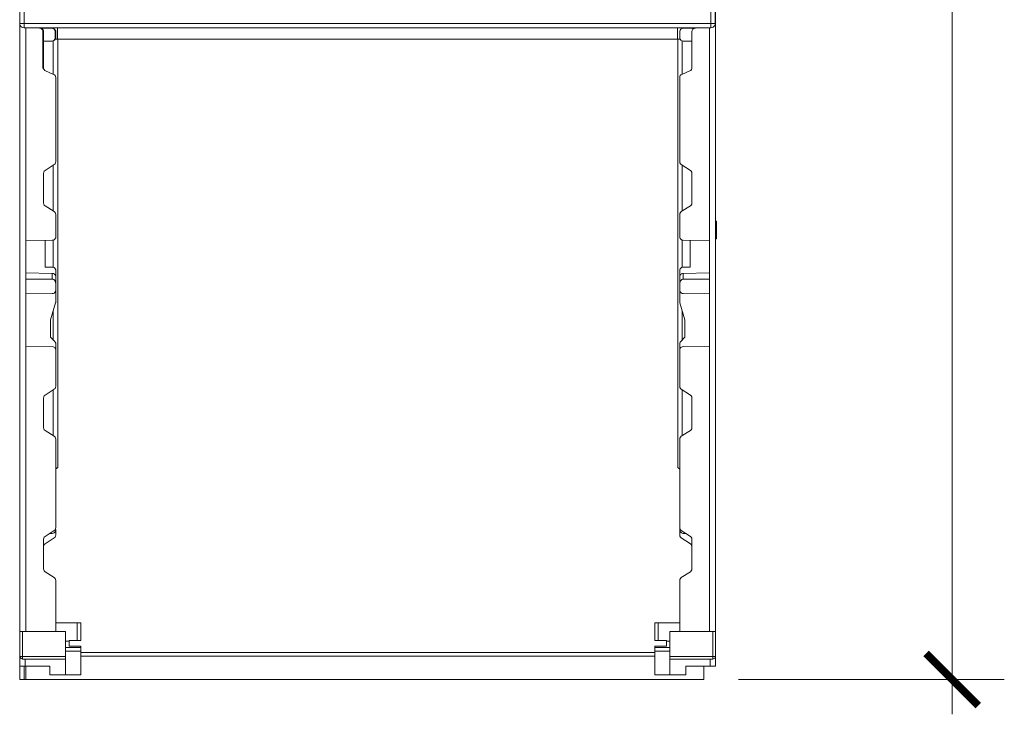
# Model space of a CAD drawing. Header units: millimetres. Extents: x 8901 to 12997, y -34 to 2093.
# Tile 9 of 18: x 12431 to 12997, y 496 to 896. Entities that reach past the tile are written whole.
import ezdxf

# ---------------------------------------------------------------- set-up
doc = ezdxf.new("R2010")
doc.units = ezdxf.units.MM
doc.header["$MEASUREMENT"] = 0
doc.layers.get('DEFPOINTS').update_dxf_attribs({"color": 6})
doc.layers.add('SCHEMAT', color=7, linetype='Continuous', lineweight=9)
doc.styles.add('ArialN', font='ARIALN.TTF')
doc.dimstyles.new('Skala 20', dxfattribs={"dimscale": 20, "dimtxt": 1.5, "dimasz": 1.5, "dimexe": 1.5, "dimexo": 1, "dimtad": 1, "dimdec": 1, "dimrnd": 1, "dimdsep": 46, "dimtxsty": 'ArialN', "dimblk": 'ARCHTICK', "dimcen": 2.5, "dimdle": 1, "dimclrd": 256, "dimclrt": 256, "dimadec": 0, "dimazin": 0, "dimtfac": 1, "dimtdec": 1, "dimtmove": 0, "dimatfit": 3, "dimfxl": 1, "dimlwd": -1, "dimlwe": -1, "dimarcsym": 0})

# ---------------------------------------------------------------- blocks, each defined once
blk = doc.blocks.new('fundament_widok01')
at = {"layer": 'SCHEMAT'}
for p, q in [((298774.73, -505.07), (298774.73, -1096.91)), ((298378.56, -511.33), (298378.56, -750.34)), ((298381.05, -511.33), (298381.05, -750.34)), ((298381.05, -511.33), (298381.05, -750.34)), ((298381.05, -750.34), (298381.05, -511.33)), ((298381.05, -750.34), (298381.05, -511.33)), ((298772.08, -750.34), (298772.08, -511.33)), ((298772.08, -750.34), (298772.08, -511.33)), ((298774.58, -511.33), (298774.58, -750.34)), ((298378.64, -750.34), (298378.56, -750.34)), ((298378.64, -750.99), (298378.56, -750.34)), ((298378.64, -750.34), (298378.56, -750.34)), ((298378.64, -750.34), (298378.56, -750.34)), ((298378.64, -750.99), (298378.56, -750.34)), ((298378.64, -750.34), (298378.56, -750.34)), ((298378.6, -750.34), (298378.71, -1096.91)), ((298378.89, -750.34), (298378.64, -750.34)), ((298378.89, -750.34), (298378.64, -750.34)), ((298378.89, -750.34), (298378.64, -750.34)), ((298378.89, -750.34), (298378.64, -750.34)), ((298378.89, -751.59), (298378.64, -750.99)), ((298378.89, -751.59), (298378.64, -750.99)), ((298379.28, -750.34), (298378.89, -750.34)), ((298379.28, -750.34), (298378.89, -750.34)), ((298379.28, -750.34), (298378.89, -750.34)), ((298379.28, -750.34), (298378.89, -750.34)), ((298379.8, -750.34), (298379.28, -750.34)), ((298379.8, -750.34), (298379.28, -750.34)), ((298379.8, -750.34), (298379.28, -750.34)), ((298379.8, -750.34), (298379.28, -750.34)), ((298380.41, -750.34), (298379.8, -750.34)), ((298380.41, -750.34), (298379.8, -750.34)), ((298380.41, -750.34), (298379.8, -750.34)), ((298380.41, -750.34), (298379.8, -750.34)), ((298381.05, -750.34), (298380.41, -750.34)), ((298381.05, -750.34), (298380.41, -750.34)), ((298381.05, -750.34), (298380.41, -750.34)), ((298381.05, -750.34), (298380.41, -750.34)), ((298381.05, -750.34), (298772.08, -750.34)), ((298381.05, -750.34), (298772.08, -750.34)), ((298381.05, -750.99), (298381.05, -750.34)), ((298381.05, -750.99), (298381.05, -750.34)), ((298381.05, -750.99), (298381.05, -750.34)), ((298381.05, -750.99), (298381.05, -750.34)), ((298381.05, -751.59), (298381.05, -750.99)), ((298381.05, -751.59), (298381.05, -750.99)), ((298381.05, -751.59), (298381.05, -750.99)), ((298381.05, -751.59), (298381.05, -750.99)), ((298772.08, -750.99), (298772.08, -750.34)), ((298772.08, -750.99), (298772.08, -750.34)), ((298772.08, -750.34), (298772.73, -750.34)), ((298772.08, -750.34), (298772.73, -750.34)), ((298772.08, -751.59), (298772.08, -750.99)), ((298772.08, -751.59), (298772.08, -750.99)), ((298772.73, -750.34), (298773.33, -750.34)), ((298772.73, -750.34), (298773.33, -750.34)), ((298773.33, -750.34), (298773.85, -750.34)), ((298773.33, -750.34), (298773.85, -750.34)), ((298773.85, -750.34), (298774.25, -750.34)), ((298773.85, -750.34), (298774.25, -750.34)), ((298774.25, -750.34), (298774.49, -750.34)), ((298774.25, -750.34), (298774.49, -750.34)), ((298774.25, -751.59), (298774.49, -750.99)), ((298774.49, -750.34), (298774.58, -750.34)), ((298774.49, -750.99), (298774.58, -750.34)), ((298774.49, -750.34), (298774.58, -750.34)), ((298379.28, -752.11), (298378.89, -751.59)), ((298379.28, -752.11), (298378.89, -751.59)), ((298379.8, -752.51), (298379.28, -752.11)), ((298379.8, -752.51), (298379.28, -752.11)), ((298380.41, -752.76), (298379.8, -752.51)), ((298380.41, -752.76), (298379.8, -752.51)), ((298381.05, -752.84), (298380.41, -752.76)), ((298381.05, -752.84), (298380.41, -752.76)), ((298381.05, -752.11), (298381.05, -751.59)), ((298381.05, -752.11), (298381.05, -751.59)), ((298381.05, -752.11), (298381.05, -751.59)), ((298381.05, -752.11), (298381.05, -751.59)), ((298381.05, -752.51), (298381.05, -752.11)), ((298381.05, -752.51), (298381.05, -752.11)), ((298381.05, -752.51), (298381.05, -752.11)), ((298381.05, -752.51), (298381.05, -752.11)), ((298381.05, -752.76), (298381.05, -752.51)), ((298381.05, -752.76), (298381.05, -752.51)), ((298381.05, -752.76), (298381.05, -752.51)), ((298381.05, -752.76), (298381.05, -752.51)), ((298381.05, -752.84), (298381.05, -752.76)), ((298381.05, -752.84), (298381.05, -752.76)), ((298381.05, -752.84), (298381.05, -752.76)), ((298381.05, -752.84), (298381.05, -752.76)), ((298381.05, -752.84), (298772.08, -752.84)), ((298389.84, -752.98), (298381.8, -752.84)), ((298382.1, -752.84), (298382.1, -934.2)), ((298382.1, -752.84), (298382.1, -874.2)), ((298382.1, -752.84), (298390.14, -752.98)), ((298382.82, -752.84), (298382.82, -752.86)), ((298382.82, -752.84), (298382.82, -752.86)), ((298383.12, -752.84), (298383.12, -752.86)), ((298385.7, -752.91), (298385.7, -752.84)), ((298385.71, -752.84), (298385.71, -752.91)), ((298390.35, -753.06), (298389.84, -752.98)), ((298396.84, -753.1), (298389.84, -752.98)), ((298390.14, -752.98), (298390.65, -753.06)), ((298390.14, -752.98), (298397.14, -753.1)), ((298390.82, -753.26), (298390.35, -753.06)), ((298390.65, -753.06), (298391.12, -753.26)), ((298391.23, -753.58), (298390.82, -753.26)), ((298391.12, -753.26), (298391.53, -753.58)), ((298391.54, -753.99), (298391.23, -753.58)), ((298391.53, -753.58), (298391.84, -753.99)), ((298391.74, -754.47), (298391.54, -753.99)), ((298391.8, -754.98), (298391.74, -754.47)), ((298391.8, -754.98), (298391.8, -775.57)), ((298391.84, -753.99), (298392.04, -754.47)), ((298392.04, -754.47), (298392.1, -754.98)), ((298392.1, -754.98), (298392.1, -775.57)), ((298397.35, -753.18), (298396.84, -753.1)), ((298397.14, -753.1), (298397.65, -753.18)), ((298397.83, -753.38), (298397.35, -753.18)), ((298397.65, -753.18), (298398.13, -753.38)), ((298398.23, -753.7), (298397.83, -753.38)), ((298398.13, -753.38), (298398.53, -753.7)), ((298398.54, -754.12), (298398.23, -753.7)), ((298398.53, -753.7), (298398.84, -754.12)), ((298398.74, -754.59), (298398.54, -754.12)), ((298398.81, -755.11), (298398.74, -754.59)), ((298398.81, -755.11), (298398.81, -758.42)), ((298398.84, -754.12), (298399.04, -754.59)), ((298399.04, -754.59), (298399.11, -755.11)), ((298399.11, -755.11), (298399.11, -758.42)), ((298400.05, -759.24), (298400.05, -752.84)), ((298400.05, -752.84), (298400.05, -759.24)), ((298753.08, -752.84), (298753.08, -759.24)), ((298754.33, -755.11), (298754.4, -754.59)), ((298754.33, -755.11), (298754.33, -758.42)), ((298754.4, -754.59), (298754.59, -754.12)), ((298754.59, -754.12), (298754.9, -753.7)), ((298754.9, -753.7), (298755.31, -753.38)), ((298755.31, -753.38), (298755.79, -753.18)), ((298755.79, -753.18), (298756.3, -753.1)), ((298756.3, -753.1), (298763.3, -752.98)), ((298761.33, -754.98), (298761.4, -754.47)), ((298761.33, -754.98), (298761.33, -775.57)), ((298761.4, -754.47), (298761.59, -753.99)), ((298761.59, -753.99), (298761.9, -753.58)), ((298761.9, -753.58), (298762.31, -753.26)), ((298762.31, -753.26), (298762.78, -753.06)), ((298762.78, -753.06), (298763.3, -752.98)), ((298763.3, -752.98), (298771.33, -752.84)), ((298767.43, -752.84), (298767.43, -752.91)), ((298770.32, -752.84), (298770.32, -752.86)), ((298771.33, -752.84), (298771.33, -934.2)), ((298771.33, -752.84), (298771.33, -874.2)), ((298772.08, -752.11), (298772.08, -751.59)), ((298772.08, -752.11), (298772.08, -751.59)), ((298772.08, -752.51), (298772.08, -752.11)), ((298772.08, -752.51), (298772.08, -752.11)), ((298772.08, -752.76), (298772.08, -752.51)), ((298772.08, -752.76), (298772.08, -752.51)), ((298772.08, -752.84), (298772.08, -752.76)), ((298772.08, -752.84), (298772.08, -752.76)), ((298772.08, -752.84), (298772.73, -752.76)), ((298772.73, -752.76), (298773.33, -752.51)), ((298773.33, -752.51), (298773.85, -752.11)), ((298773.85, -752.11), (298774.25, -751.59)), ((298396.84, -760.42), (298391.8, -760.51)), ((298392.1, -760.51), (298397.14, -760.42)), ((298397.35, -760.35), (298396.84, -760.42)), ((298397.14, -760.42), (298397.65, -760.35)), ((298397.83, -760.14), (298397.35, -760.35)), ((298397.62, -760.35), (298397.62, -779.25)), ((298397.62, -760.35), (298397.62, -779.25)), ((298397.65, -760.35), (298398.13, -760.14)), ((298398.23, -759.82), (298397.83, -760.14)), ((298398.13, -760.14), (298398.53, -759.82)), ((298398.54, -759.41), (298398.23, -759.82)), ((298398.53, -759.82), (298398.84, -759.41)), ((298398.74, -758.93), (298398.54, -759.41)), ((298400.05, -759.24), (298398.61, -759.24)), ((298398.81, -758.42), (298398.74, -758.93)), ((298398.84, -759.41), (298399.04, -758.93)), ((298398.91, -759.24), (298400.05, -759.24)), ((298399.04, -758.93), (298399.11, -758.42)), ((298400.05, -759.24), (298753.08, -759.24)), ((298400.2, -759.24), (298400.2, -1003.49)), ((298753.08, -759.24), (298754.52, -759.24)), ((298753.23, -759.24), (298753.23, -1003.49)), ((298754.33, -758.42), (298754.4, -758.93)), ((298754.4, -758.93), (298754.59, -759.41)), ((298754.59, -759.41), (298754.9, -759.82)), ((298754.9, -759.82), (298755.31, -760.14)), ((298755.31, -760.14), (298755.79, -760.35)), ((298755.79, -760.35), (298756.3, -760.42)), ((298755.82, -760.35), (298755.82, -779.25)), ((298755.82, -760.35), (298755.82, -779.25)), ((298756.3, -760.42), (298761.33, -760.51)), ((298391.89, -776.15), (298391.8, -775.57)), ((298392.1, -775.57), (298392.19, -776.15)), ((298392.19, -776.15), (298392.44, -776.67)), ((298392.44, -776.67), (298392.82, -777.1)), ((298392.82, -777.1), (298393.32, -777.41)), ((298393.32, -777.41), (298397.9, -779.37)), ((298755.54, -779.37), (298760.12, -777.41)), ((298760.12, -777.41), (298760.61, -777.1)), ((298760.61, -777.1), (298761, -776.67)), ((298761, -776.67), (298761.25, -776.15)), ((298761.25, -776.15), (298761.33, -775.57)), ((298397.9, -779.37), (298398.39, -779.67)), ((298398.39, -779.67), (298398.77, -780.1)), ((298398.77, -780.1), (298399.02, -780.63)), ((298399.02, -780.63), (298399.11, -781.21)), ((298399.11, -781.21), (298399.11, -829.1)), ((298754.33, -781.21), (298754.41, -780.63)), ((298754.33, -781.21), (298754.33, -829.1)), ((298754.41, -780.63), (298754.66, -780.1)), ((298754.66, -780.1), (298755.05, -779.67)), ((298755.05, -779.67), (298755.54, -779.37)), ((298398.99, -829.76), (298399.11, -829.1)), ((298754.33, -829.1), (298754.44, -829.76)), ((298392.1, -835.78), (298392.22, -835.13)), ((298392.22, -835.13), (298392.53, -834.55)), ((298392.53, -834.55), (298393.03, -834.1)), ((298393.03, -834.1), (298398.19, -830.79)), ((298397.62, -831.15), (298397.62, -857.24)), ((298397.62, -831.15), (298397.62, -857.24)), ((298398.19, -830.79), (298398.68, -830.34)), ((298398.68, -830.34), (298398.99, -829.76)), ((298754.44, -829.76), (298754.76, -830.34)), ((298754.76, -830.34), (298755.25, -830.79)), ((298755.25, -830.79), (298760.41, -834.1)), ((298755.82, -831.15), (298755.82, -857.24)), ((298755.82, -831.15), (298755.82, -857.24)), ((298760.41, -834.1), (298760.9, -834.55)), ((298760.9, -834.55), (298761.22, -835.13)), ((298761.22, -835.13), (298761.33, -835.78)), ((298392.1, -835.78), (298392.1, -852.6)), ((298761.33, -835.78), (298761.33, -852.6)), ((298392.1, -852.6), (298392.22, -853.26)), ((298392.22, -853.26), (298392.53, -853.84)), ((298392.53, -853.84), (298393.03, -854.28)), ((298393.03, -854.28), (298398.19, -857.6)), ((298398.19, -857.6), (298398.68, -858.05)), ((298754.76, -858.05), (298755.25, -857.6)), ((298755.25, -857.6), (298760.41, -854.28)), ((298760.41, -854.28), (298760.9, -853.84)), ((298760.9, -853.84), (298761.22, -853.26)), ((298761.22, -853.26), (298761.33, -852.6)), ((298398.68, -858.05), (298398.99, -858.63)), ((298398.99, -858.63), (298399.11, -859.29)), ((298399.11, -859.29), (298399.11, -871.94)), ((298754.33, -859.29), (298754.44, -858.63)), ((298754.33, -859.29), (298754.33, -871.94)), ((298754.44, -858.63), (298754.76, -858.05)), ((298774.73, -862.95), (298775.08, -863.09)), ((298775.08, -863.09), (298775.08, -872.95)), ((298775.08, -863.09), (298775.19, -863.14)), ((298775.08, -863.09), (298775.08, -872.95)), ((298775.19, -863.14), (298775.27, -863.21)), ((298775.27, -863.21), (298775.31, -863.29)), ((298775.31, -863.29), (298775.33, -863.38)), ((298775.33, -863.38), (298775.33, -873.18)), ((298382.1, -874.2), (298397.14, -873.93)), ((298382.1, -874.2), (298382.1, -892.5)), ((298393.11, -874), (298393.11, -889.2)), ((298397.14, -873.93), (298397.65, -873.86)), ((298397.62, -873.86), (298397.62, -889.27)), ((298397.62, -873.86), (298397.62, -889.27)), ((298397.65, -873.86), (298398.13, -873.66)), ((298398.13, -873.66), (298398.53, -873.33)), ((298398.53, -873.33), (298398.84, -872.93)), ((298398.84, -872.93), (298399.04, -872.44)), ((298399.04, -872.44), (298399.11, -871.94)), ((298754.33, -871.94), (298754.4, -872.44)), ((298754.4, -872.44), (298754.59, -872.93)), ((298754.59, -872.93), (298754.9, -873.33)), ((298754.9, -873.33), (298755.31, -873.66)), ((298755.31, -873.66), (298755.79, -873.86)), ((298755.79, -873.86), (298756.3, -873.93)), ((298755.82, -873.86), (298755.82, -889.27)), ((298755.82, -873.86), (298755.82, -889.27)), ((298756.3, -873.93), (298771.33, -874.2)), ((298760.33, -874), (298760.33, -889.2)), ((298771.33, -874.2), (298771.33, -892.5)), ((298774.73, -872.74), (298775.03, -872.92)), ((298775.03, -872.92), (298775.08, -872.95)), ((298775.08, -872.95), (298775.12, -872.97)), ((298775.12, -872.97), (298775.15, -873)), ((298775.15, -873), (298775.2, -873.04)), ((298775.2, -873.04), (298775.24, -873.09)), ((298775.24, -873.09), (298775.28, -873.12)), ((298775.28, -873.12), (298775.31, -873.16)), ((298775.31, -873.16), (298775.32, -873.18)), ((298775.32, -873.18), (298775.33, -873.18)), ((298393.11, -889.2), (298397.11, -889.2)), ((298397.11, -889.2), (298397.62, -889.27)), ((298397.62, -889.27), (298398.1, -889.46)), ((298398.1, -889.46), (298398.52, -889.79)), ((298398.52, -889.79), (298398.84, -890.2)), ((298398.84, -890.2), (298399.04, -890.68)), ((298399.04, -890.68), (298399.11, -891.2)), ((298399.11, -891.2), (298399.11, -894.76)), ((298754.33, -891.2), (298754.4, -890.68)), ((298754.33, -891.2), (298754.33, -894.76)), ((298754.4, -890.68), (298754.6, -890.2)), ((298754.6, -890.2), (298754.91, -889.79)), ((298754.91, -889.79), (298755.33, -889.46)), ((298755.33, -889.46), (298755.81, -889.27)), ((298755.81, -889.27), (298756.33, -889.2)), ((298756.33, -889.2), (298760.33, -889.2)), ((298382.1, -892.5), (298382.1, -896)), ((298382.1, -892.5), (298397.11, -892.76)), ((298382.1, -896), (298397.11, -896)), ((298382.1, -896), (298382.1, -904.5)), ((298382.1, -896), (298397.11, -896)), ((298397.11, -892.76), (298397.11, -896)), ((298397.11, -892.76), (298397.14, -892.76)), ((298397.11, -892.76), (298397.11, -896)), ((298397.11, -896), (298397.38, -896.02)), ((298397.11, -896), (298397.38, -896.02)), ((298397.14, -892.76), (298397.35, -892.78)), ((298397.35, -892.78), (298397.57, -892.81)), ((298397.38, -896.02), (298397.65, -896.11)), ((298397.38, -896.02), (298397.65, -896.11)), ((298397.57, -892.81), (298397.95, -892.95)), ((298397.62, -892.83), (298397.65, -892.83)), ((298397.65, -892.83), (298397.73, -892.87)), ((298397.65, -896.11), (298397.99, -896.29)), ((298397.65, -896.11), (298397.99, -896.29)), ((298397.95, -892.95), (298398.31, -893.16)), ((298397.99, -896.29), (298398.34, -896.6)), ((298397.99, -896.29), (298398.34, -896.6)), ((298398.05, -893.01), (298398.13, -893.04)), ((298398.13, -893.04), (298398.2, -893.09)), ((298398.31, -893.16), (298398.61, -893.45)), ((298398.34, -896.6), (298398.7, -897.12)), ((298398.34, -896.6), (298398.7, -897.12)), ((298398.45, -893.29), (298398.53, -893.36)), ((298398.53, -893.36), (298398.57, -893.4)), ((298398.61, -893.45), (298398.88, -893.83)), ((298398.76, -893.65), (298398.84, -893.77)), ((298398.84, -893.77), (298398.85, -893.8)), ((298398.88, -893.83), (298399.05, -894.3)), ((298398.97, -894.07), (298399.04, -894.25)), ((298399.04, -894.25), (298399.04, -894.28)), ((298399.05, -894.3), (298399.11, -894.76)), ((298399.11, -894.76), (298399.11, -898.83)), ((298754.33, -894.76), (298754.38, -894.3)), ((298754.33, -894.76), (298754.33, -898.83)), ((298754.38, -894.3), (298754.56, -893.83)), ((298754.39, -894.28), (298754.4, -894.25)), ((298754.4, -894.25), (298754.47, -894.07)), ((298754.56, -893.83), (298754.82, -893.45)), ((298754.58, -893.8), (298754.59, -893.77)), ((298754.59, -893.77), (298754.68, -893.65)), ((298754.7, -897.18), (298754.97, -896.76)), ((298754.7, -897.18), (298754.97, -896.76)), ((298754.82, -893.45), (298755.13, -893.16)), ((298754.87, -893.4), (298754.9, -893.36)), ((298754.9, -893.36), (298754.99, -893.29)), ((298754.97, -896.76), (298755.28, -896.42)), ((298754.97, -896.76), (298755.28, -896.42)), ((298755.13, -893.16), (298755.49, -892.95)), ((298755.24, -893.09), (298755.31, -893.04)), ((298755.28, -896.42), (298755.63, -896.18)), ((298755.28, -896.42), (298755.63, -896.18)), ((298755.31, -893.04), (298755.38, -893.01)), ((298755.49, -892.95), (298755.86, -892.81)), ((298755.63, -896.18), (298755.98, -896.04)), ((298755.63, -896.18), (298755.98, -896.04)), ((298755.7, -892.87), (298755.79, -892.83)), ((298755.79, -892.83), (298755.82, -892.83)), ((298755.86, -892.81), (298756.08, -892.78)), ((298755.98, -896.04), (298756.33, -896)), ((298755.98, -896.04), (298756.33, -896)), ((298756.08, -892.78), (298756.3, -892.76)), ((298756.3, -892.76), (298756.33, -892.76)), ((298756.33, -892.76), (298771.33, -892.5)), ((298756.33, -892.76), (298756.33, -896)), ((298756.33, -892.76), (298756.33, -896)), ((298756.33, -896), (298771.33, -896)), ((298756.33, -896), (298771.33, -896)), ((298771.33, -892.5), (298771.33, -896)), ((298771.33, -896), (298771.33, -904.5)), ((298398.7, -897.12), (298398.99, -897.87)), ((298398.7, -897.12), (298398.99, -897.87)), ((298398.99, -897.87), (298399.11, -898.83)), ((298398.99, -897.87), (298399.11, -898.83)), ((298399.04, -902.75), (298399.11, -902.24)), ((298399.11, -898.83), (298399.11, -902.24)), ((298399.11, -902.24), (298399.11, -908.91)), ((298754.33, -898.83), (298754.35, -898.5)), ((298754.33, -898.83), (298754.35, -898.5)), ((298754.33, -898.83), (298754.33, -902.24)), ((298754.33, -902.24), (298754.4, -902.75)), ((298754.33, -902.24), (298754.33, -908.91)), ((298754.35, -898.5), (298754.39, -898.15)), ((298754.35, -898.5), (298754.39, -898.15)), ((298754.39, -898.15), (298754.51, -897.65)), ((298754.39, -898.15), (298754.51, -897.65)), ((298754.51, -897.65), (298754.7, -897.18)), ((298754.51, -897.65), (298754.7, -897.18)), ((298382.1, -904.5), (298397.14, -904.23)), ((298382.1, -904.5), (298382.1, -934.2)), ((298397.14, -904.23), (298397.65, -904.16)), ((298397.65, -904.16), (298398.13, -903.96)), ((298398.13, -903.96), (298398.53, -903.64)), ((298398.53, -903.64), (298398.84, -903.23)), ((298398.84, -903.23), (298399.04, -902.75)), ((298754.4, -902.75), (298754.59, -903.23)), ((298754.59, -903.23), (298754.9, -903.64)), ((298754.9, -903.64), (298755.31, -903.96)), ((298755.31, -903.96), (298755.79, -904.16)), ((298755.79, -904.16), (298756.3, -904.23)), ((298756.3, -904.23), (298771.33, -904.5)), ((298771.33, -904.5), (298771.33, -934.2)), ((298396.11, -919.2), (298399.02, -909.48)), ((298399.02, -909.48), (298399.07, -909.29)), ((298399.07, -909.29), (298399.1, -909.1)), ((298399.1, -909.1), (298399.11, -908.91)), ((298754.33, -908.91), (298754.34, -909.1)), ((298754.34, -909.1), (298754.37, -909.29)), ((298754.37, -909.29), (298754.41, -909.48)), ((298754.41, -909.48), (298757.33, -919.2)), ((298396.11, -919.2), (298396.11, -929.2)), ((298397.62, -914.17), (298397.62, -930.71)), ((298397.62, -914.17), (298397.62, -930.71)), ((298755.82, -914.17), (298755.82, -930.71)), ((298755.82, -914.17), (298755.82, -930.71)), ((298757.33, -919.2), (298757.33, -929.2)), ((298396.11, -929.2), (298398.52, -931.62)), ((298754.91, -931.62), (298757.33, -929.2)), ((298382.1, -934.2), (298382.1, -1096.91)), ((298382.1, -934.2), (298397.14, -934.46)), ((298397.14, -934.46), (298397.65, -934.54)), ((298397.65, -934.54), (298398.13, -934.74)), ((298398.13, -934.74), (298398.53, -935.06)), ((298398.52, -931.62), (298398.84, -932.03)), ((298398.53, -935.06), (298398.84, -935.47)), ((298398.84, -932.03), (298399.04, -932.51)), ((298398.84, -935.47), (298399.04, -935.95)), ((298399.04, -932.51), (298399.11, -933.03)), ((298399.04, -935.95), (298399.11, -936.46)), ((298399.11, -933.03), (298399.11, -936.46)), ((298754.33, -933.03), (298754.4, -932.51)), ((298754.33, -933.03), (298754.33, -936.46)), ((298754.33, -936.46), (298754.4, -935.95)), ((298754.4, -932.51), (298754.6, -932.03)), ((298754.4, -935.95), (298754.59, -935.47)), ((298754.59, -935.47), (298754.9, -935.06)), ((298754.6, -932.03), (298754.91, -931.62)), ((298754.9, -935.06), (298755.31, -934.74)), ((298755.31, -934.74), (298755.79, -934.54)), ((298755.79, -934.54), (298756.3, -934.46)), ((298756.3, -934.46), (298771.33, -934.2)), ((298771.33, -934.2), (298771.33, -1096.91)), ((298399.11, -936.46), (298399.11, -957.11)), ((298754.33, -936.46), (298754.33, -957.11)), ((298398.19, -958.79), (298398.68, -958.35)), ((298398.68, -958.35), (298398.99, -957.77)), ((298398.99, -957.77), (298399.11, -957.11)), ((298754.33, -957.11), (298754.44, -957.77)), ((298754.44, -957.77), (298754.76, -958.35)), ((298754.76, -958.35), (298755.25, -958.79)), ((298392.1, -963.79), (298392.22, -963.14)), ((298392.1, -963.79), (298392.1, -980.61)), ((298392.22, -963.14), (298392.53, -962.56)), ((298392.53, -962.56), (298393.03, -962.11)), ((298393.03, -962.11), (298398.19, -958.79)), ((298397.62, -959.16), (298397.62, -985.25)), ((298397.62, -959.16), (298397.62, -985.25)), ((298755.25, -958.79), (298760.41, -962.11)), ((298755.82, -959.16), (298755.82, -985.25)), ((298755.82, -959.16), (298755.82, -985.25)), ((298760.41, -962.11), (298760.9, -962.56)), ((298760.9, -962.56), (298761.22, -963.14)), ((298761.22, -963.14), (298761.33, -963.79)), ((298761.33, -963.79), (298761.33, -980.61)), ((298392.1, -980.61), (298392.22, -981.27)), ((298761.22, -981.27), (298761.33, -980.61)), ((298392.22, -981.27), (298392.53, -981.85)), ((298392.53, -981.85), (298393.03, -982.3)), ((298393.03, -982.3), (298398.19, -985.61)), ((298398.19, -985.61), (298398.68, -986.06)), ((298398.68, -986.06), (298398.99, -986.64)), ((298754.44, -986.64), (298754.76, -986.06)), ((298754.76, -986.06), (298755.25, -985.61)), ((298755.25, -985.61), (298760.41, -982.3)), ((298760.41, -982.3), (298760.9, -981.85)), ((298760.9, -981.85), (298761.22, -981.27)), ((298398.99, -986.64), (298399.11, -987.29)), ((298399.11, -987.29), (298399.11, -1037.62)), ((298754.33, -987.29), (298754.44, -986.64)), ((298754.33, -987.29), (298754.33, -1037.62)), ((298399.11, -1004.2), (298399.6, -1003.89)), ((298399.6, -1003.89), (298399.94, -1003.67)), ((298399.94, -1003.67), (298400.12, -1003.54)), ((298400.12, -1003.54), (298400.19, -1003.51)), ((298400.19, -1003.51), (298400.2, -1003.49)), ((298753.23, -1003.49), (298753.23, -1003.5)), ((298753.23, -1003.5), (298753.3, -1003.54)), ((298753.3, -1003.54), (298753.45, -1003.64)), ((298753.45, -1003.64), (298753.68, -1003.79)), ((298753.68, -1003.79), (298753.96, -1003.97)), ((298753.68, -1003.79), (298753.96, -1003.97)), ((298753.96, -1003.97), (298754.28, -1004.17)), ((298754.28, -1004.17), (298754.33, -1004.2)), ((298392.53, -1043.07), (298393.03, -1042.62)), ((298393.03, -1042.62), (298398.19, -1039.3)), ((298395.68, -1040.91), (298397.11, -1040.91)), ((298397.11, -1040.91), (298397.62, -1040.84)), ((298397.62, -1040.84), (298398.1, -1040.64)), ((298398.1, -1040.64), (298398.52, -1040.32)), ((298398.19, -1039.3), (298398.68, -1038.86)), ((298398.52, -1040.32), (298398.84, -1039.91)), ((298398.68, -1038.86), (298398.99, -1038.27)), ((298398.68, -1043.06), (298398.99, -1042.47)), ((298398.76, -1038.71), (298399.11, -1038.71)), ((298398.84, -1039.91), (298399.04, -1039.43)), ((298398.99, -1038.27), (298399.11, -1037.62)), ((298398.99, -1042.47), (298399.11, -1041.82)), ((298399.04, -1039.43), (298399.11, -1038.91)), ((298399.11, -1038.71), (298399.11, -1038.91)), ((298399.11, -1038.91), (298399.11, -1041.82)), ((298754.33, -1037.62), (298754.44, -1038.27)), ((298754.33, -1038.71), (298754.68, -1038.71)), ((298754.33, -1038.71), (298754.33, -1038.91)), ((298754.33, -1038.91), (298754.33, -1041.82)), ((298754.33, -1038.91), (298754.4, -1039.43)), ((298754.33, -1041.82), (298754.44, -1042.47)), ((298754.4, -1039.43), (298754.6, -1039.91)), ((298754.44, -1038.27), (298754.76, -1038.86)), ((298754.44, -1042.47), (298754.76, -1043.06)), ((298754.6, -1039.91), (298754.91, -1040.32)), ((298754.76, -1038.86), (298755.25, -1039.3)), ((298754.91, -1040.32), (298755.33, -1040.64)), ((298755.25, -1039.3), (298760.41, -1042.62)), ((298755.33, -1040.64), (298755.81, -1040.84)), ((298755.81, -1040.84), (298756.33, -1040.91)), ((298756.33, -1040.91), (298757.75, -1040.91)), ((298760.41, -1042.62), (298760.9, -1043.07)), ((298392.1, -1044.3), (298392.22, -1043.65)), ((298392.1, -1044.3), (298392.1, -1061.12)), ((298392.1, -1048.5), (298392.22, -1047.85)), ((298392.22, -1043.65), (298392.53, -1043.07)), ((298392.22, -1047.85), (298392.53, -1047.27)), ((298392.53, -1047.27), (298393.03, -1046.82)), ((298393.03, -1046.82), (298398.19, -1043.5)), ((298398.19, -1043.5), (298398.68, -1043.06)), ((298754.76, -1043.06), (298755.25, -1043.5)), ((298755.25, -1043.5), (298760.41, -1046.82)), ((298760.41, -1046.82), (298760.9, -1047.27)), ((298760.9, -1043.07), (298761.22, -1043.65)), ((298760.9, -1047.27), (298761.22, -1047.85)), ((298761.22, -1043.65), (298761.33, -1044.3)), ((298761.22, -1047.85), (298761.33, -1048.5)), ((298761.33, -1044.3), (298761.33, -1061.12)), ((298392.1, -1061.12), (298392.22, -1061.77)), ((298392.22, -1061.77), (298392.53, -1062.36)), ((298392.53, -1062.36), (298393.03, -1062.8)), ((298393.03, -1062.8), (298398.19, -1066.12)), ((298755.25, -1066.12), (298760.41, -1062.8)), ((298760.41, -1062.8), (298760.9, -1062.36)), ((298760.9, -1062.36), (298761.22, -1061.77)), ((298761.22, -1061.77), (298761.33, -1061.12)), ((298398.19, -1066.12), (298398.68, -1066.57)), ((298398.68, -1066.57), (298398.99, -1067.15)), ((298398.99, -1067.15), (298399.11, -1067.81)), ((298399.11, -1067.81), (298399.11, -1096.91)), ((298754.33, -1067.81), (298754.44, -1067.15)), ((298754.33, -1067.81), (298754.33, -1096.91)), ((298754.44, -1067.15), (298754.76, -1066.57)), ((298754.76, -1066.57), (298755.25, -1066.12)), ((298399.11, -1091.91), (298411.31, -1091.91)), ((298411.31, -1091.91), (298411.31, -1101.92)), ((298411.31, -1091.91), (298411.82, -1091.91)), ((298411.31, -1091.91), (298411.31, -1101.92)), ((298411.82, -1091.91), (298412.31, -1091.91)), ((298412.31, -1091.91), (298412.72, -1091.91)), ((298412.72, -1091.91), (298413.04, -1091.91)), ((298413.04, -1091.91), (298413.24, -1091.91)), ((298413.24, -1091.91), (298413.31, -1091.91)), ((298413.31, -1091.91), (298413.31, -1101.92)), ((298740.13, -1091.91), (298740.13, -1101.92)), ((298740.13, -1091.91), (298740.2, -1091.91)), ((298740.2, -1091.91), (298740.39, -1091.91)), ((298740.39, -1091.91), (298740.72, -1091.91)), ((298740.72, -1091.91), (298741.13, -1091.91)), ((298741.13, -1091.91), (298741.61, -1091.91)), ((298741.61, -1091.91), (298742.13, -1091.91)), ((298742.13, -1091.91), (298742.13, -1101.92)), ((298742.13, -1091.91), (298742.13, -1101.92)), ((298742.13, -1091.91), (298754.33, -1091.91)), ((298378.71, -1096.91), (298378.71, -1124.22)), ((298378.8, -1096.91), (298378.9, -1096.91)), ((298378.9, -1096.91), (298379.15, -1096.91)), ((298379.15, -1096.91), (298379.46, -1096.91)), ((298379.46, -1096.91), (298379.81, -1096.91)), ((298379.5, -1096.91), (298380.21, -1096.91)), ((298379.81, -1096.91), (298380.21, -1096.91)), ((298380.21, -1096.91), (298380.21, -1111.01)), ((298380.21, -1096.91), (298380.21, -1111.01)), ((298380.21, -1096.91), (298404.7, -1096.91)), ((298404.7, -1096.91), (298404.7, -1111.01)), ((298748.73, -1096.91), (298773.23, -1096.91)), ((298748.73, -1096.91), (298748.73, -1111.01)), ((298773.23, -1096.91), (298773.23, -1111.01)), ((298773.23, -1096.91), (298773.62, -1096.91)), ((298773.23, -1096.91), (298773.23, -1111.01)), ((298773.23, -1096.91), (298774.68, -1096.91)), ((298773.62, -1096.91), (298773.98, -1096.91)), ((298773.98, -1096.91), (298774.29, -1096.91)), ((298774.29, -1096.91), (298774.53, -1096.91)), ((298774.53, -1096.91), (298774.68, -1096.91)), ((298774.68, -1096.91), (298774.73, -1096.91)), ((298774.73, -1096.91), (298774.73, -1111.01)), ((298404.7, -1102.41), (298406.71, -1102.41)), ((298406.71, -1101.92), (298406.71, -1102.41)), ((298406.71, -1101.92), (298411.31, -1101.92)), ((298406.71, -1102.41), (298406.71, -1105.11)), ((298411.31, -1101.92), (298411.82, -1101.92)), ((298411.82, -1101.92), (298412.31, -1101.92)), ((298412.31, -1101.92), (298412.72, -1101.92)), ((298412.72, -1101.92), (298413.04, -1101.92)), ((298413.04, -1101.92), (298413.24, -1101.92)), ((298413.24, -1101.92), (298413.31, -1101.92)), ((298740.13, -1101.92), (298740.2, -1101.92)), ((298740.2, -1101.92), (298740.39, -1101.92)), ((298740.39, -1101.92), (298740.72, -1101.92)), ((298740.72, -1101.92), (298741.13, -1101.92)), ((298741.13, -1101.92), (298741.61, -1101.92)), ((298741.61, -1101.92), (298742.13, -1101.92)), ((298742.13, -1101.92), (298746.73, -1101.92)), ((298746.73, -1101.92), (298746.73, -1102.41)), ((298746.73, -1102.41), (298746.73, -1105.11)), ((298746.73, -1102.41), (298748.73, -1102.41)), ((298404.7, -1106.01), (298413.31, -1106.01)), ((298404.7, -1106.01), (298413.31, -1106.01)), ((298404.7, -1108.01), (298413.31, -1108.01)), ((298406.71, -1105.11), (298413.31, -1105.11)), ((298413.31, -1105.11), (298413.31, -1106.01)), ((298413.31, -1106.01), (298413.31, -1106.53)), ((298413.31, -1106.53), (298413.31, -1107.02)), ((298413.31, -1107.02), (298413.31, -1107.43)), ((298413.31, -1107.43), (298413.31, -1107.74)), ((298413.31, -1107.74), (298413.31, -1107.95)), ((298413.31, -1107.95), (298413.31, -1108.01)), ((298413.31, -1108.01), (298413.31, -1121.52)), ((298413.31, -1108.71), (298740.13, -1108.71)), ((298740.13, -1105.11), (298746.73, -1105.11)), ((298740.13, -1105.11), (298740.13, -1106.01)), ((298740.13, -1106.01), (298740.13, -1106.53)), ((298740.13, -1106.01), (298748.73, -1106.01)), ((298740.13, -1106.01), (298748.73, -1106.01)), ((298740.13, -1106.53), (298740.13, -1107.02)), ((298740.13, -1107.02), (298740.13, -1107.43)), ((298740.13, -1107.43), (298740.13, -1107.74)), ((298740.13, -1107.74), (298740.13, -1107.95)), ((298740.13, -1107.95), (298740.13, -1108.01)), ((298740.13, -1108.01), (298748.73, -1108.01)), ((298740.13, -1108.01), (298740.13, -1121.52)), ((298378.71, -1111.01), (298379.81, -1111.01)), ((298378.71, -1111.01), (298379.81, -1111.01)), ((298378.71, -1111.01), (298378.95, -1111.77)), ((298378.71, -1112.51), (298378.71, -1116.51)), ((298378.95, -1111.77), (298379.23, -1112.12)), ((298379.23, -1112.12), (298379.46, -1112.31)), ((298379.46, -1112.31), (298379.81, -1112.46)), ((298379.81, -1111.01), (298380.21, -1111.01)), ((298379.81, -1111.01), (298380.21, -1111.01)), ((298379.81, -1112.46), (298380.21, -1112.51)), ((298380.21, -1111.01), (298380.21, -1111.4)), ((298380.21, -1111.01), (298380.21, -1111.4)), ((298380.21, -1111.01), (298404.7, -1111.01)), ((298380.21, -1111.01), (298404.7, -1111.01)), ((298380.21, -1111.4), (298380.21, -1111.76)), ((298380.21, -1111.4), (298380.21, -1111.76)), ((298380.21, -1111.76), (298380.21, -1112.07)), ((298380.21, -1111.76), (298380.21, -1112.07)), ((298380.21, -1112.07), (298380.21, -1112.31)), ((298380.21, -1112.07), (298380.21, -1112.31)), ((298380.21, -1112.31), (298380.21, -1112.46)), ((298380.21, -1112.31), (298380.21, -1112.46)), ((298380.21, -1112.46), (298380.21, -1112.51)), ((298380.21, -1112.46), (298380.21, -1112.51)), ((298380.21, -1112.51), (298404.7, -1112.51)), ((298381.71, -1112.51), (298381.71, -1116.51)), ((298404.7, -1111.01), (298404.7, -1111.4)), ((298404.7, -1111.01), (298404.7, -1112.51)), ((298404.7, -1111.4), (298404.7, -1111.76)), ((298404.7, -1111.76), (298404.7, -1112.07)), ((298404.7, -1112.07), (298404.7, -1112.31)), ((298404.7, -1112.31), (298404.7, -1112.46)), ((298404.7, -1112.46), (298404.7, -1112.51)), ((298404.7, -1112.51), (298404.7, -1121.52)), ((298413.31, -1110.81), (298740.13, -1110.81)), ((298413.31, -1110.81), (298740.13, -1110.81)), ((298748.73, -1111.01), (298773.23, -1111.01)), ((298748.73, -1111.01), (298748.73, -1111.4)), ((298748.73, -1111.01), (298748.73, -1112.51)), ((298748.73, -1111.01), (298773.23, -1111.01)), ((298748.73, -1111.4), (298748.73, -1111.76)), ((298748.73, -1111.76), (298748.73, -1112.07)), ((298748.73, -1112.07), (298748.73, -1112.31)), ((298748.73, -1112.31), (298748.73, -1112.46)), ((298748.73, -1112.46), (298748.73, -1112.51)), ((298748.73, -1112.51), (298773.23, -1112.51)), ((298748.73, -1112.51), (298748.73, -1121.52)), ((298771.73, -1112.51), (298771.73, -1116.51)), ((298773.23, -1111.01), (298773.23, -1111.4)), ((298773.23, -1111.01), (298773.62, -1111.01)), ((298773.23, -1111.01), (298773.62, -1111.01)), ((298773.23, -1111.01), (298773.23, -1111.4)), ((298773.23, -1111.4), (298773.23, -1111.76)), ((298773.23, -1111.4), (298773.23, -1111.76)), ((298773.23, -1111.76), (298773.23, -1112.07)), ((298773.23, -1111.76), (298773.23, -1112.07)), ((298773.23, -1112.07), (298773.23, -1112.31)), ((298773.23, -1112.07), (298773.23, -1112.31)), ((298773.23, -1112.31), (298773.23, -1112.46)), ((298773.23, -1112.31), (298773.23, -1112.46)), ((298773.23, -1112.51), (298773.62, -1112.46)), ((298773.23, -1112.46), (298773.23, -1112.51)), ((298773.23, -1112.46), (298773.23, -1112.51)), ((298773.62, -1111.01), (298773.98, -1111.01)), ((298773.62, -1111.01), (298773.98, -1111.01)), ((298773.62, -1112.46), (298773.98, -1112.31)), ((298773.98, -1111.01), (298774.29, -1111.01)), ((298773.98, -1111.01), (298774.29, -1111.01)), ((298773.98, -1112.31), (298774.29, -1112.07)), ((298774.29, -1111.01), (298774.53, -1111.01)), ((298774.29, -1111.01), (298774.53, -1111.01)), ((298774.29, -1112.07), (298774.53, -1111.76)), ((298774.53, -1111.01), (298774.68, -1111.01)), ((298774.53, -1111.01), (298774.68, -1111.01)), ((298774.53, -1111.76), (298774.68, -1111.4)), ((298774.68, -1111.4), (298774.73, -1111.01)), ((298774.68, -1111.01), (298774.73, -1111.01)), ((298774.68, -1111.01), (298774.73, -1111.01)), ((298774.73, -1111.01), (298774.73, -1116.51)), ((298378.71, -1116.51), (298381.71, -1116.51)), ((298381.15, -1117.92), (298381.15, -1116.51)), ((298381.15, -1117.92), (298381.15, -1124.22)), ((298381.71, -1116.51), (298395.7, -1116.51)), ((298382.05, -1124.22), (298382.05, -1116.51)), ((298395.7, -1116.51), (298395.7, -1121.52)), ((298757.73, -1116.51), (298771.73, -1116.51)), ((298757.73, -1116.51), (298757.73, -1121.52)), ((298768.08, -1124.22), (298768.08, -1116.51)), ((298771.73, -1116.51), (298774.73, -1116.51)), ((298382.05, -1124.22), (298378.71, -1124.22)), ((298382.05, -1124.22), (298768.08, -1124.22)), ((298395.7, -1121.52), (298404.7, -1121.52)), ((298404.7, -1121.52), (298413.31, -1121.52)), ((298740.13, -1121.52), (298748.73, -1121.52)), ((298748.73, -1121.52), (298757.73, -1121.52))]:
    blk.add_line(p, q, dxfattribs=at)
blk = doc.blocks.new('_ArchTick')
at = {"color": 0, "linetype": 'ByBlock', "const_width": 0.15}
blk.add_lwpolyline([(-0.5, -0.5), (0.5, 0.5)], dxfattribs=at)
blk = doc.blocks.new('*D13')
at = {"layer": 'DEFPOINTS', "color": 0, "lineweight": -2, "ltscale": 2, "transparency": 16777216}
for p in [(12805.09, 1386.41), (12967.36, 1386.41), (12824.63, 516.36)]:
    blk.add_point(p, dxfattribs=at)
at = {"layer": 'SCHEMAT', "ltscale": 2, "transparency": 16777216}
blk.add_line((12967.36, 496.36), (12967.36, 1406.41), dxfattribs=at)
at = {"layer": 'SCHEMAT', "color": 0, "ltscale": 2, "transparency": 16777216}
for p, q in [((12825.09, 1386.41), (12997.36, 1386.41)), ((12844.63, 516.36), (12997.36, 516.36))]:
    blk.add_line(p, q, dxfattribs=at)
at = {"layer": 'SCHEMAT', "ltscale": 2, "transparency": 16777216, "xscale": 30, "yscale": 30, "zscale": 30}
for p, rotation in [((12967.36, 1386.41), 90), ((12967.36, 516.36), 270)]:
    blk.add_blockref('_ArchTick', p, dxfattribs=dict(at, rotation=rotation))
at = {"layer": 'SCHEMAT', "lineweight": -2, "ltscale": 2, "transparency": 16777216, "insert": (12939.54, 951.38), "char_height": 30, "attachment_point": 5, "rotation": 90, "style": 'ArialN'}
blk.add_mtext('870', dxfattribs=at)

msp = doc.modelspace()

# ---------------------------------------------------------------- block references
at = {"layer": 'SCHEMAT', "xscale": 1.009734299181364, "yscale": 1.009734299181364, "zscale": 1.009734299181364}
msp.add_blockref('fundament_widok01', (-288851.75, 1651.52), dxfattribs=at)

# ---------------------------------------------------------------- dimensions: what is measured, and where the dimension line sits
at = {"layer": 'SCHEMAT', "lineweight": -2, "ltscale": 2}
dim = msp.add_linear_dim(base=(12967.3589, 1386.4098), p1=(12824.6303, 516.3584), p2=(12805.0913, 1386.4098), angle=90, dimstyle='Skala 20', dxfattribs=at)
dim.commit()
dim.dimension.update_dxf_attribs({"geometry": '*D13', "text_midpoint": (12939.5417, 951.3841)})

doc.saveas('drawing.dxf')
